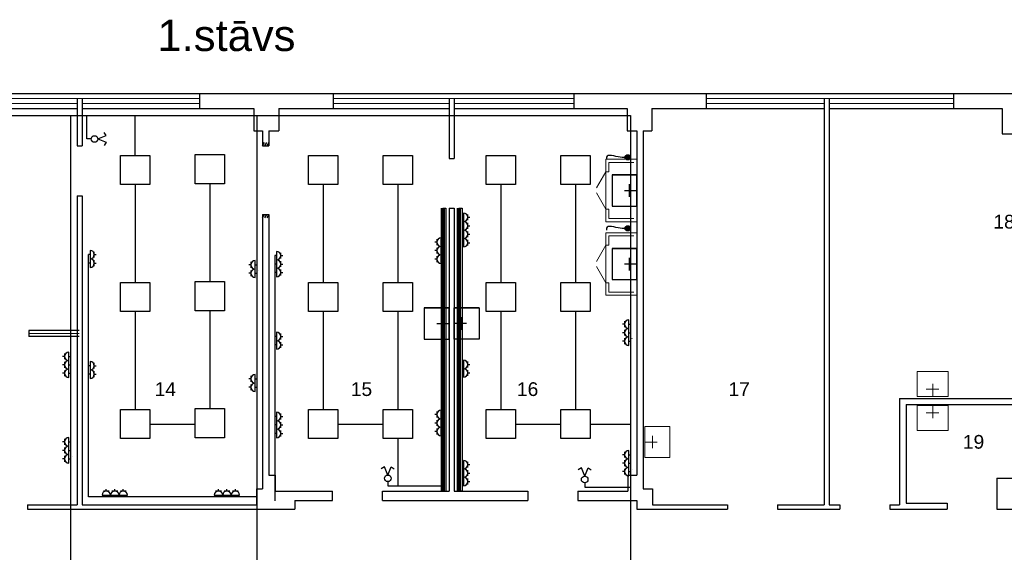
# Model space of a CAD drawing. Header units: millimetres. Extents: x 0 to 213933, y -10224 to 17079.
# Tile 6 of 7: x 20471 to 36246, y 8540 to 17079. Entities that reach past the tile are written whole.
import ezdxf

# ---------------------------------------------------------------- set-up
doc = ezdxf.new("R2010")
doc.units = ezdxf.units.MM
doc.layers.get('0').update_dxf_attribs({"linetype": 'CONTINUOUS'})
for name, color, linetype, lineweight in [('1_eksplikacija', 8, 'CONTINUOUS', 15), ('1_ESOSAS_SIENAS', 7, 'CONTINUOUS', 30), ('1_PROJ_SIENAS', 6, 'CONTINUOUS', 25), ('1_sanehnika', 8, 'CONTINUOUS', 15), ('AVK-A_uzdevums', 1, 'CONTINUOUS', 30), ('AVK-V_uzdevums', 5, 'CONTINUOUS', 30)]:
    doc.layers.add(name, color=color, linetype=linetype, lineweight=lineweight)
doc.layers.add('_plans', color=7, linetype='CONTINUOUS')
doc.styles.add('PBL', font='arial.ttf')
doc.linetypes.add('BATTING', pattern='A,0.00254,-2.54,[134,ltypeshp.shx,S=2.54,R=0,X=-2.54,Y=0],-5.08,[134,ltypeshp.shx,S=2.54,R=180,X=2.54,Y=0],-2.54', length=10.16254)

# ---------------------------------------------------------------- blocks, each defined once
blk = doc.blocks.new('izlietne')
at = {"layer": '1_ESOSAS_SIENAS', "color": 0}
for p, q in [((-250.4, -398.68), (-250.4, 0)), ((250.5, 0), (-250.4, 0)), ((-250.4, 0), (-250.4, -398.68)), ((0, -197.63), (0, 0)), ((250.5, -398.68), (250.5, 0)), ((250.5, -398.68), (250.5, 0)), ((102.4, -120.05), (-98.7, -120.05)), ((-250.4, -398.68), (250.5, -398.68))]:
    blk.add_line(p, q, dxfattribs=at)
blk = doc.blocks.new('1stavs_sak')
at = {"layer": '1_ESOSAS_SIENAS', "color": 0}
for p, q in [((8237, 15896), (66671, 15896)), ((21392, 15815), (21392, 15656)), ((21474, 15815), (21474, 15656)), ((23354, 15896), (23354, 15656)), ((25492, 15896), (25492, 15656)), ((27351, 15815), (27351, 15656)), ((27432, 15815), (27432, 15656)), ((29351, 15896), (29351, 15656)), ((31471, 15896), (31471, 15656)), ((33362, 15815), (33362, 15656)), ((33440, 15815), (33440, 15656)), ((35429, 15896), (35429, 15656)), ((18623, 15656), (21392, 15656)), ((21392, 15656), (21392, 15057)), ((21474, 15656), (21474, 15057)), ((21474, 15656), (24222, 15656)), ((24222, 15656), (24222, 15296)), ((24624, 15656), (24624, 15296)), ((24624, 15656), (27351, 15656)), ((27351, 15656), (27351, 14855)), ((27432, 15656), (27432, 14855)), ((27432, 15656), (30201, 15656)), ((30201, 15656), (30201, 15296)), ((30600, 15656), (30600, 15296)), ((30600, 15656), (33362, 15656)), ((30600, 15656), (30600, 15296)), ((33362, 15656), (33362, 9299)), ((33440, 15656), (33440, 9299)), ((33440, 15656), (36209, 15656)), ((36209, 15656), (36209, 15247)), ((24222, 15296), (24363, 15296)), ((24363, 15296), (24363, 15057)), ((24462, 15296), (24462, 15057)), ((24462, 15296), (24624, 15296)), ((30201, 15296), (30360, 15296)), ((30360, 15296), (30360, 9779)), ((30462, 15296), (30462, 9557)), ((30462, 15296), (30600, 15296)), ((36209, 15247), (36618, 15247)), ((21392, 15057), (21474, 15057)), ((24363, 15057), (24462, 15057)), ((27351, 14855), (27432, 14855)), ((21392, 14256), (21392, 9299)), ((21392, 14256), (21474, 14256)), ((21474, 14256), (21474, 9299)), ((27351, 14058), (27351, 9518)), ((27351, 14058), (27432, 14058)), ((27432, 14058), (27432, 9518)), ((24363, 13956), (24363, 9557)), ((24363, 13956), (24462, 13956)), ((24462, 13956), (24462, 9779)), ((34569, 11007), (39370, 11007)), ((34569, 11007), (34569, 9299)), ((34671, 10908), (37021, 10908)), ((34671, 10908), (34671, 9327)), ((24462, 9779), (24564, 9779)), ((24564, 9779), (24564, 9518)), ((30212, 9779), (30212, 9518)), ((30212, 9779), (30360, 9779)), ((36128, 9730), (36128, 9327)), ((36128, 9730), (37021, 9730)), ((24264, 9557), (24363, 9557)), ((24264, 9557), (24264, 9299)), ((24564, 9518), (25481, 9518)), ((25481, 9370), (25481, 9518)), ((26282, 9518), (27351, 9518)), ((26282, 9370), (26282, 9518)), ((27432, 9518), (28610, 9518)), ((28610, 9518), (28610, 9370)), ((29411, 9518), (30212, 9518)), ((29411, 9518), (29411, 9370)), ((30462, 9557), (30610, 9557)), ((30610, 9557), (30610, 9299)), ((24881, 9370), (24881, 9229)), ((24881, 9370), (25481, 9370)), ((26282, 9370), (27704, 9370)), ((27704, 9370), (27792, 9370)), ((27792, 9370), (28610, 9370)), ((29411, 9370), (30360, 9370)), ((30360, 9370), (30360, 9229)), ((34671, 9327), (35331, 9327)), ((35331, 9327), (35331, 9229)), ((36128, 9327), (36128, 9229)), ((20595, 9299), (21392, 9299)), ((20595, 9299), (20595, 9229)), ((20595, 9229), (24881, 9229)), ((21474, 9299), (24264, 9299)), ((30360, 9229), (31810, 9229)), ((30610, 9299), (31810, 9299)), ((31810, 9299), (31810, 9229)), ((32611, 9299), (33362, 9299)), ((32611, 9299), (32611, 9229)), ((32611, 9229), (33609, 9229)), ((33440, 9299), (33609, 9299)), ((33609, 9299), (33609, 9229)), ((34410, 9299), (34569, 9299)), ((34410, 9299), (34410, 9229)), ((34410, 9229), (35331, 9229)), ((36128, 9229), (38569, 9229))]:
    blk.add_line(p, q, dxfattribs=at)
at = {"layer": '1_ESOSAS_SIENAS', "color": 0, "lineweight": 5}
for p, q in [((19495, 15815), (23354, 15815)), ((25492, 15815), (29351, 15815)), ((31471, 15815), (35429, 15815)), ((19495, 15737), (21392, 15737)), ((21474, 15737), (23354, 15737)), ((25492, 15737), (27351, 15737)), ((27432, 15737), (29351, 15737)), ((31471, 15737), (33362, 15737)), ((33440, 15737), (35429, 15737))]:
    blk.add_line(p, q, dxfattribs=at)
at = {"layer": '1_PROJ_SIENAS', "linetype": 'ByBlock'}
for p, q in [((24363, 15057), (24395, 15112)), ((24396, 15057), (24429, 15112)), ((24436, 15057), (24468, 15112)), ((24363, 13900), (24395, 13956)), ((24396, 13900), (24429, 13956)), ((24436, 13900), (24468, 13956)), ((20620, 12098), (20620, 11999)), ((21424, 12098), (20620, 12098)), ((21424, 11999), (20620, 11999))]:
    blk.add_line(p, q, dxfattribs=at)
at = {"layer": '1_PROJ_SIENAS', "color": 8, "linetype": 'BATTING', "lineweight": 0, "ltscale": 3}
blk.add_line((21424, 12048), (20620, 12048), dxfattribs=at)
at = {"layer": '1_sanehnika', "linetype": 'ByBlock'}
for p, q in [((29860, 14641), (29710, 14381)), ((29910, 14641), (29860, 14641)), ((29860, 14041), (29710, 14301)), ((29910, 14041), (29860, 14041)), ((29860, 13463), (29710, 13203)), ((29910, 13463), (29860, 13463)), ((29860, 12863), (29710, 13123)), ((29910, 12863), (29860, 12863)), ((34847, 11441), (34847, 11038)), ((34847, 11038), (34847, 11441)), ((34847, 11441), (35345, 11441)), ((35345, 11441), (35345, 11038)), ((35345, 11441), (35345, 11038)), ((35098, 11239), (35098, 11038)), ((35197, 11158), (34996, 11158)), ((35345, 11038), (34847, 11038)), ((34847, 10492), (34847, 10894)), ((34847, 10894), (35345, 10894)), ((34847, 10492), (34847, 10894)), ((35098, 10693), (35098, 10894)), ((35345, 10492), (35345, 10894)), ((35345, 10894), (35345, 10492)), ((34996, 10774), (35197, 10774)), ((30886, 10559), (30487, 10559)), ((30487, 10058), (30487, 10559)), ((30487, 10559), (30886, 10559)), ((30886, 10559), (30886, 10058)), ((35345, 10492), (34847, 10492)), ((30685, 10308), (30487, 10308)), ((30607, 10209), (30607, 10407)), ((30886, 10058), (30487, 10058)), ((30886, 10058), (30487, 10058))]:
    blk.add_line(p, q, dxfattribs=at)
for points in [[(29860, 13841), (30360, 13841), (30360, 14841), (29860, 14841)], [(29860, 12663), (30360, 12663), (30360, 13663), (29860, 13663)]]:
    blk.add_lwpolyline(points, close=True, dxfattribs=at)
for points in [[(30310, 14791), (29910, 14791), (29910, 14641)], [(29910, 14041), (29910, 13891), (30310, 13891)], [(30310, 13613), (29910, 13613), (29910, 13463)], [(29910, 12863), (29910, 12713), (30310, 12713)]]:
    blk.add_lwpolyline(points, dxfattribs=at)
at = {"layer": '1_sanehnika', "linetype": 'ByBlock', "rotation": 270.0101832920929}
for p in [(30360, 14341), (30360, 13163), (27351, 12209)]:
    blk.add_blockref('izlietne', p, dxfattribs=at)
at = {"layer": '1_sanehnika', "linetype": 'ByBlock', "xscale": -1, "rotation": 89.98981670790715}
blk.add_blockref('izlietne', (27432, 12209), dxfattribs=at)
at = {"linetype": 'ByBlock', "style": 'PBL'}
blk.add_text('1.stāvs', height=500, dxfattribs=at).set_placement((22677, 16577))
at = {"layer": '1_eksplikacija', "linetype": 'ByBlock', "style": 'PBL'}
for s, p in [('18', (36070, 13731)), ('14', (22634, 11046)), ('15', (25776, 11046)), ('16', (28438, 11046)), ('17', (31827, 11046)), ('19', (35582, 10201))]:
    blk.add_text(s, height=220, dxfattribs=at).set_placement(p)

msp = doc.modelspace()

# ---------------------------------------------------------------- linework, layer by layer
at = {"layer": 'AVK-A_uzdevums', "color": 5}
for p, q in [((21722.713, 15166.769), (21855.161, 15113.412)), ((21855.161, 15113.412), (21824.299, 15062.863)), ((26367.547, 9778.855), (26420.904, 9911.303)), ((26420.904, 9911.303), (26471.453, 9880.441)), ((29522.737, 9759.685), (29576.095, 9892.133)), ((29576.095, 9892.133), (29626.644, 9861.271))]:
    msp.add_line(p, q, dxfattribs=at)
for centre in [(21669.991, 15166.769), (26367.547, 9726.133), (29522.737, 9706.964)]:
    msp.add_circle(centre, 52.722, dxfattribs=at)
at = {"layer": 'AVK-V_uzdevums', "color": 1}
for p, q in [((9345.969, 15544.121), (30254.702, 15544.121)), ((21284.684, 15544.121), (21284.684, 6715.618)), ((24267.86, 15544.121), (24267.86, 6715.618)), ((30254.702, 15544.121), (30254.702, 6667.48)), ((21572.291, 9427.967), (21572.291, 13312.267)), ((21598.134, 13312.267), (21572.291, 13312.267)), ((21598.134, 13380.228), (21598.134, 13244.306)), ((21666.095, 13312.267), (21666.095, 13358.964)), ((21666.095, 13265.571), (21666.095, 13312.267)), ((21666.095, 13312.267), (21698.718, 13312.267)), ((24560.689, 13296.837), (24560.689, 9365.284)), ((24586.532, 13296.837), (24560.689, 13296.837)), ((24586.532, 13364.798), (24586.532, 13228.876)), ((24654.494, 13296.837), (24654.494, 13343.534)), ((24654.494, 13250.141), (24654.494, 13296.837)), ((24654.494, 13296.837), (24687.117, 13296.837)), ((21598.134, 13176.345), (21572.291, 13176.345)), ((21598.134, 13244.306), (21598.134, 13108.384)), ((21666.095, 13176.345), (21666.095, 13223.042)), ((21666.095, 13129.649), (21666.095, 13176.345)), ((21666.095, 13176.345), (21698.718, 13176.345)), ((24174.056, 13149.95), (24141.433, 13149.95)), ((24174.056, 13196.647), (24174.056, 13149.95)), ((24174.056, 13149.95), (24174.056, 13103.253)), ((24242.017, 13081.989), (24242.017, 13217.911)), ((24242.017, 13149.95), (24267.86, 13149.95)), ((24586.532, 13160.915), (24560.689, 13160.915)), ((24586.532, 13228.876), (24586.532, 13092.954)), ((24586.532, 13092.954), (24586.532, 12957.032)), ((24654.494, 13160.915), (24654.494, 13207.612)), ((24654.494, 13114.219), (24654.494, 13160.915)), ((24654.494, 13160.915), (24687.117, 13160.915)), ((24174.056, 13014.028), (24141.433, 13014.028)), ((24174.056, 13060.725), (24174.056, 13014.028)), ((24174.056, 13014.028), (24174.056, 12967.331)), ((24242.017, 12946.067), (24242.017, 13081.989)), ((24242.017, 13014.028), (24267.86, 13014.028)), ((24586.532, 13024.993), (24560.689, 13024.993)), ((24654.494, 13024.993), (24654.494, 13071.69)), ((24654.494, 12978.297), (24654.494, 13024.993)), ((24654.494, 13024.993), (24687.117, 13024.993)), ((30160.898, 12197.09), (30128.275, 12197.09)), ((30160.898, 12243.787), (30160.898, 12197.09)), ((30160.898, 12197.09), (30160.898, 12150.393)), ((30228.859, 12129.129), (30228.859, 12265.051)), ((30228.859, 12197.09), (30254.702, 12197.09)), ((24586.532, 11999.641), (24560.689, 11999.641)), ((24586.532, 12067.602), (24586.532, 11931.68)), ((24654.494, 11999.641), (24654.494, 12046.338)), ((24654.494, 11952.944), (24654.494, 11999.641)), ((24654.494, 11999.641), (24687.117, 11999.641)), ((30160.898, 12061.168), (30128.275, 12061.168)), ((30160.898, 12107.865), (30160.898, 12061.168)), ((30160.898, 12061.168), (30160.898, 12014.471)), ((30228.859, 11993.207), (30228.859, 12129.129)), ((30228.859, 12061.168), (30254.702, 12061.168)), ((30228.859, 11857.285), (30228.859, 11993.207)), ((24586.532, 11863.719), (24560.689, 11863.719)), ((24586.532, 11931.68), (24586.532, 11795.758)), ((24654.494, 11863.719), (24654.494, 11910.416)), ((24654.494, 11817.022), (24654.494, 11863.719)), ((24654.494, 11863.719), (24687.117, 11863.719)), ((30160.898, 11925.246), (30128.275, 11925.246)), ((30160.898, 11971.943), (30160.898, 11925.246)), ((30160.898, 11925.246), (30160.898, 11878.549)), ((30228.859, 11925.246), (30254.702, 11925.246)), ((21190.88, 11681.796), (21158.257, 11681.796)), ((21190.88, 11728.493), (21190.88, 11681.796)), ((21190.88, 11681.796), (21190.88, 11635.099)), ((21258.841, 11613.835), (21258.841, 11749.757)), ((21258.841, 11681.796), (21284.684, 11681.796)), ((21190.88, 11545.874), (21158.257, 11545.874)), ((21190.88, 11592.571), (21190.88, 11545.874)), ((21190.88, 11545.874), (21190.88, 11499.177)), ((21258.841, 11477.913), (21258.841, 11613.835)), ((21258.841, 11545.874), (21284.684, 11545.874)), ((21598.134, 11532.121), (21572.291, 11532.121)), ((21598.134, 11600.082), (21598.134, 11464.16)), ((21666.095, 11532.121), (21666.095, 11578.818)), ((21666.095, 11485.425), (21666.095, 11532.121)), ((21666.095, 11532.121), (21698.718, 11532.121)), ((21190.88, 11409.952), (21158.257, 11409.952)), ((21190.88, 11456.649), (21190.88, 11409.952)), ((21190.88, 11409.952), (21190.88, 11363.255)), ((21258.841, 11341.991), (21258.841, 11477.913)), ((21258.841, 11409.952), (21284.684, 11409.952)), ((21598.134, 11396.199), (21572.291, 11396.199)), ((21598.134, 11464.16), (21598.134, 11328.238)), ((21666.095, 11396.199), (21666.095, 11442.896)), ((21666.095, 11349.503), (21666.095, 11396.199)), ((21666.095, 11396.199), (21698.718, 11396.199)), ((24174.056, 11367.652), (24174.056, 11320.955)), ((24242.017, 11252.994), (24242.017, 11388.916)), ((24174.056, 11320.955), (24141.433, 11320.955)), ((24174.056, 11320.955), (24174.056, 11274.258)), ((24174.056, 11231.73), (24174.056, 11185.033)), ((24242.017, 11320.955), (24267.86, 11320.955)), ((24242.017, 11117.072), (24242.017, 11252.994)), ((24174.056, 11185.033), (24141.433, 11185.033)), ((24174.056, 11185.033), (24174.056, 11138.336)), ((24242.017, 11185.033), (24267.86, 11185.033)), ((24586.532, 10785.482), (24586.532, 10649.56)), ((24654.494, 10717.521), (24654.494, 10764.218)), ((24586.532, 10717.521), (24560.689, 10717.521)), ((24586.532, 10581.599), (24560.689, 10581.599)), ((24586.532, 10649.56), (24586.532, 10513.638)), ((24654.494, 10670.824), (24654.494, 10717.521)), ((24654.494, 10717.521), (24687.117, 10717.521)), ((24654.494, 10581.599), (24654.494, 10628.296)), ((24654.494, 10534.902), (24654.494, 10581.599)), ((24654.494, 10581.599), (24687.117, 10581.599)), ((24586.532, 10445.677), (24560.689, 10445.677)), ((24586.532, 10513.638), (24586.532, 10377.716)), ((24654.494, 10445.677), (24654.494, 10492.373)), ((24654.494, 10398.98), (24654.494, 10445.677)), ((24654.494, 10445.677), (24687.117, 10445.677)), ((21190.88, 10310.763), (21158.257, 10310.763)), ((21190.88, 10357.46), (21190.88, 10310.763)), ((21190.88, 10310.763), (21190.88, 10264.066)), ((21258.841, 10242.802), (21258.841, 10378.724)), ((21258.841, 10310.763), (21284.684, 10310.763)), ((21190.88, 10174.841), (21158.257, 10174.841)), ((21190.88, 10221.538), (21190.88, 10174.841)), ((21190.88, 10174.841), (21190.88, 10128.144)), ((21258.841, 10106.88), (21258.841, 10242.802)), ((21258.841, 10174.841), (21284.684, 10174.841)), ((21258.841, 9970.958), (21258.841, 10106.88)), ((30160.898, 10105.373), (30128.275, 10105.373)), ((30160.898, 10152.07), (30160.898, 10105.373)), ((30160.898, 10105.373), (30160.898, 10058.676)), ((30228.859, 10037.412), (30228.859, 10173.334)), ((30228.859, 10105.373), (30254.702, 10105.373)), ((21190.88, 10038.919), (21158.257, 10038.919)), ((21190.88, 10085.616), (21190.88, 10038.919)), ((21190.88, 10038.919), (21190.88, 9992.222)), ((21258.841, 10038.919), (21284.684, 10038.919)), ((30160.898, 9969.451), (30128.275, 9969.451)), ((30160.898, 10016.148), (30160.898, 9969.451)), ((30160.898, 9969.451), (30160.898, 9922.754)), ((30228.859, 9901.49), (30228.859, 10037.412)), ((30228.859, 9969.451), (30254.702, 9969.451)), ((30160.898, 9833.529), (30128.275, 9833.529)), ((30160.898, 9880.226), (30160.898, 9833.529)), ((30160.898, 9833.529), (30160.898, 9786.832)), ((30228.859, 9765.568), (30228.859, 9901.49)), ((30228.859, 9833.529), (30254.702, 9833.529)), ((21858.567, 9521.771), (21811.87, 9521.771)), ((21858.567, 9521.771), (21858.567, 9554.394)), ((21905.264, 9521.771), (21858.567, 9521.771)), ((21994.489, 9521.771), (21947.792, 9521.771)), ((21994.489, 9521.771), (21994.489, 9554.394)), ((22041.186, 9521.771), (21994.489, 9521.771)), ((22130.411, 9521.771), (22083.714, 9521.771)), ((22130.411, 9521.771), (22130.411, 9554.394)), ((22177.108, 9521.771), (22130.411, 9521.771)), ((23655.34, 9521.771), (23608.644, 9521.771)), ((23655.34, 9521.771), (23655.34, 9554.394)), ((23702.037, 9521.771), (23655.34, 9521.771)), ((23791.262, 9521.771), (23744.566, 9521.771)), ((23791.262, 9521.771), (23791.262, 9554.394)), ((23837.959, 9521.771), (23791.262, 9521.771)), ((23927.184, 9521.771), (23880.488, 9521.771)), ((23927.184, 9521.771), (23927.184, 9554.394)), ((23973.881, 9521.771), (23927.184, 9521.771)), ((24267.86, 9427.967), (21572.291, 9427.967)), ((21790.606, 9453.81), (21926.528, 9453.81)), ((21858.567, 9453.81), (21858.567, 9427.967)), ((21926.528, 9453.81), (22062.45, 9453.81)), ((21994.489, 9453.81), (21994.489, 9427.967)), ((22062.45, 9453.81), (22198.372, 9453.81)), ((22130.411, 9453.81), (22130.411, 9427.967)), ((23587.379, 9453.81), (23723.301, 9453.81)), ((23655.34, 9453.81), (23655.34, 9427.967)), ((23723.301, 9453.81), (23859.223, 9453.81)), ((23791.262, 9453.81), (23791.262, 9427.967)), ((23859.223, 9453.81), (23995.145, 9453.81)), ((23927.184, 9453.81), (23927.184, 9427.967))]:
    msp.add_line(p, q, dxfattribs=at)
at = {"layer": 'AVK-V_uzdevums', "color": 5}
for p, q in [((21547.785, 15166.769), (21547.785, 15544.121)), ((22323.577, 14904.396), (22323.577, 15544.121)), ((21617.27, 15166.769), (21547.785, 15166.769)), ((21722.713, 15166.769), (21855.161, 15220.127)), ((21855.161, 15220.127), (21824.299, 15270.676)), ((22323.577, 14434.983), (22323.577, 12867.963)), ((23517.675, 14446.468), (23517.675, 12879.448)), ((25335.443, 14434.983), (25335.443, 12867.963)), ((26529.541, 14434.983), (26529.541, 12867.963)), ((28181.08, 14434.983), (28181.08, 12867.963)), ((29375.178, 14434.983), (29375.178, 12867.963)), ((22323.577, 12398.551), (22323.577, 10831.531)), ((23517.675, 12410.035), (23517.675, 10843.015)), ((25335.443, 12398.551), (25335.443, 10831.531)), ((26529.541, 12398.551), (26529.541, 10831.531)), ((28181.08, 12398.551), (28181.08, 10831.531)), ((29375.178, 12398.551), (29375.178, 10831.531)), ((22558.507, 10596.824), (23282.745, 10596.824)), ((25570.374, 10596.824), (26294.611, 10596.824)), ((28416.01, 10596.824), (29140.247, 10596.824)), ((29610.109, 10596.824), (30254.702, 10596.824)), ((26529.541, 10362.118), (26529.541, 9603.927)), ((26314.189, 9911.303), (26263.64, 9880.441)), ((26367.547, 9778.855), (26314.189, 9911.303)), ((29469.38, 9892.133), (29418.831, 9861.271)), ((29522.737, 9759.685), (29469.38, 9892.133)), ((26367.547, 9673.412), (26367.547, 9603.927)), ((29522.737, 9654.242), (29522.737, 9584.757)), ((26367.547, 9603.927), (27249.859, 9603.927)), ((29522.737, 9584.757), (30254.702, 9584.757))]:
    msp.add_line(p, q, dxfattribs=at)
at = {"layer": 'AVK-V_uzdevums', "color": 4, "lineweight": 211}
for p, q in [((27249.859, 14056.687), (27249.859, 9517.98)), ((27508.011, 14056.687), (27508.011, 9517.98))]:
    msp.add_line(p, q, dxfattribs=at)
at = {"layer": 'AVK-V_uzdevums', "color": 4}
for p, q in [((27249.859, 14056.687), (27299.303, 14056.687)), ((27299.303, 14056.687), (27299.303, 9517.98)), ((27508.011, 14056.687), (27557.456, 14056.687)), ((27557.456, 14056.687), (27557.456, 9517.98)), ((27583.299, 13910.789), (27557.456, 13910.789)), ((27583.299, 13978.75), (27583.299, 13842.828)), ((27651.26, 13910.789), (27651.26, 13957.486)), ((27651.26, 13864.092), (27651.26, 13910.789)), ((27651.26, 13910.789), (27683.883, 13910.789)), ((27583.299, 13774.867), (27557.456, 13774.867)), ((27583.299, 13842.828), (27583.299, 13706.906)), ((27651.26, 13774.867), (27651.26, 13821.564)), ((27651.26, 13728.17), (27651.26, 13774.867)), ((27651.26, 13774.867), (27683.883, 13774.867)), ((27224.016, 13444.157), (27224.016, 13580.079)), ((27583.299, 13638.945), (27557.456, 13638.945)), ((27583.299, 13706.906), (27583.299, 13570.984)), ((27583.299, 13570.984), (27583.299, 13435.062)), ((27651.26, 13638.945), (27651.26, 13685.642)), ((27651.26, 13592.248), (27651.26, 13638.945)), ((27651.26, 13638.945), (27683.883, 13638.945)), ((27156.055, 13512.118), (27123.431, 13512.118)), ((27156.055, 13558.815), (27156.055, 13512.118)), ((27156.055, 13512.118), (27156.055, 13465.421)), ((27156.055, 13422.893), (27156.055, 13376.196)), ((27224.016, 13512.118), (27249.859, 13512.118)), ((27224.016, 13308.235), (27224.016, 13444.157)), ((27583.299, 13503.023), (27557.456, 13503.023)), ((27651.26, 13503.023), (27651.26, 13549.72)), ((27651.26, 13456.326), (27651.26, 13503.023)), ((27651.26, 13503.023), (27683.883, 13503.023)), ((27156.055, 13376.196), (27123.431, 13376.196)), ((27156.055, 13376.196), (27156.055, 13329.499)), ((27156.055, 13286.971), (27156.055, 13240.274)), ((27224.016, 13376.196), (27249.859, 13376.196)), ((27224.016, 13172.313), (27224.016, 13308.235)), ((27156.055, 13240.274), (27123.431, 13240.274)), ((27156.055, 13240.274), (27156.055, 13193.577)), ((27224.016, 13240.274), (27249.859, 13240.274)), ((27583.299, 11550.984), (27557.456, 11550.984)), ((27583.299, 11618.945), (27583.299, 11483.023)), ((27651.26, 11550.984), (27651.26, 11597.68)), ((27651.26, 11504.287), (27651.26, 11550.984)), ((27651.26, 11550.984), (27683.883, 11550.984)), ((27583.299, 11415.062), (27557.456, 11415.062)), ((27583.299, 11483.023), (27583.299, 11347.101)), ((27651.26, 11415.062), (27651.26, 11461.758)), ((27651.26, 11368.365), (27651.26, 11415.062)), ((27651.26, 11415.062), (27683.883, 11415.062)), ((27156.055, 10748.247), (27123.431, 10748.247)), ((27156.055, 10794.944), (27156.055, 10748.247)), ((27156.055, 10748.247), (27156.055, 10701.55)), ((27224.016, 10680.286), (27224.016, 10816.208)), ((27224.016, 10748.247), (27249.859, 10748.247)), ((27156.055, 10612.325), (27123.431, 10612.325)), ((27156.055, 10659.022), (27156.055, 10612.325)), ((27156.055, 10612.325), (27156.055, 10565.628)), ((27224.016, 10544.364), (27224.016, 10680.286)), ((27224.016, 10612.325), (27249.859, 10612.325)), ((27156.055, 10476.403), (27123.431, 10476.403)), ((27156.055, 10523.1), (27156.055, 10476.403)), ((27156.055, 10476.403), (27156.055, 10429.706)), ((27224.016, 10408.442), (27224.016, 10544.364)), ((27224.016, 10476.403), (27249.859, 10476.403)), ((27583.299, 9946.457), (27557.456, 9946.457)), ((27583.299, 10014.418), (27583.299, 9878.496)), ((27651.26, 9946.457), (27651.26, 9993.154)), ((27651.26, 9899.76), (27651.26, 9946.457)), ((27651.26, 9946.457), (27683.883, 9946.457)), ((27583.299, 9810.535), (27557.456, 9810.535)), ((27583.299, 9878.496), (27583.299, 9742.574)), ((27651.26, 9810.535), (27651.26, 9857.232)), ((27651.26, 9763.838), (27651.26, 9810.535)), ((27651.26, 9810.535), (27683.883, 9810.535)), ((27583.299, 9674.613), (27557.456, 9674.613)), ((27583.299, 9742.574), (27583.299, 9606.652)), ((27651.26, 9674.613), (27651.26, 9721.31)), ((27651.26, 9627.916), (27651.26, 9674.613)), ((27651.26, 9674.613), (27683.883, 9674.613)), ((27557.456, 9517.98), (27508.011, 9517.98))]:
    msp.add_line(p, q, dxfattribs=at)
at = {"layer": 'AVK-V_uzdevums', "color": 5}
for points in [[(22088.646, 14904.396), (22558.507, 14904.396), (22558.507, 14434.983), (22088.646, 14434.983)], [(23282.745, 14915.881), (23752.606, 14915.881), (23752.606, 14446.468), (23282.745, 14446.468)], [(25100.513, 14904.396), (25570.374, 14904.396), (25570.374, 14434.983), (25100.513, 14434.983)], [(26294.611, 14904.396), (26764.472, 14904.396), (26764.472, 14434.983), (26294.611, 14434.983)], [(27946.149, 14904.396), (28416.01, 14904.396), (28416.01, 14434.983), (27946.149, 14434.983)], [(29140.247, 14904.396), (29610.109, 14904.396), (29610.109, 14434.983), (29140.247, 14434.983)], [(22088.646, 12867.963), (22558.507, 12867.963), (22558.507, 12398.551), (22088.646, 12398.551)], [(23282.745, 12879.448), (23752.606, 12879.448), (23752.606, 12410.035), (23282.745, 12410.035)], [(25100.513, 12867.963), (25570.374, 12867.963), (25570.374, 12398.551), (25100.513, 12398.551)], [(26294.611, 12867.963), (26764.472, 12867.963), (26764.472, 12398.551), (26294.611, 12398.551)], [(27946.149, 12867.963), (28416.01, 12867.963), (28416.01, 12398.551), (27946.149, 12398.551)], [(29140.247, 12867.963), (29610.109, 12867.963), (29610.109, 12398.551), (29140.247, 12398.551)], [(22088.646, 10831.531), (22558.507, 10831.531), (22558.507, 10362.118), (22088.646, 10362.118)], [(23282.745, 10843.015), (23752.606, 10843.015), (23752.606, 10373.603), (23282.745, 10373.603)], [(25100.513, 10831.531), (25570.374, 10831.531), (25570.374, 10362.118), (25100.513, 10362.118)], [(26294.611, 10831.531), (26764.472, 10831.531), (26764.472, 10362.118), (26294.611, 10362.118)], [(27946.149, 10831.531), (28416.01, 10831.531), (28416.01, 10362.118), (27946.149, 10362.118)], [(29140.247, 10831.531), (29610.109, 10831.531), (29610.109, 10362.118), (29140.247, 10362.118)]]:
    msp.add_lwpolyline(points, close=True, dxfattribs=at)
at = {"layer": 'AVK-V_uzdevums', "color": 1}
for centre, radius in [((30212.589, 14872.512), 42.113), ((30212.589, 14872.512), 42.113), ((30212.589, 14872.512), 42.113), ((30212.589, 14872.512), 42.113), ((30212.589, 14872.512), 38.946), ((30212.589, 14872.512), 36.143), ((30212.589, 14872.512), 33.48), ((30212.589, 14872.512), 31.378), ((30212.589, 14872.512), 28.856), ((30212.589, 14872.512), 26.053), ((30212.589, 14872.512), 23.39), ((30212.589, 14872.512), 20.728), ((30212.589, 14872.512), 18.765), ((30212.589, 14872.512), 16.986), ((30212.589, 14872.512), 14.982), ((30212.589, 14872.512), 13.02), ((30212.589, 14872.512), 10.918), ((30212.589, 14872.512), 8.955), ((30212.589, 14872.512), 7.274), ((30212.589, 14872.512), 5.312), ((30212.589, 14872.512), 3.35), ((30212.589, 14872.512), 1.744), ((30212.589, 13734.226), 42.113), ((30212.589, 13734.226), 42.113), ((30212.589, 13734.226), 42.113), ((30212.589, 13734.226), 42.113), ((30212.589, 13734.226), 38.946), ((30212.589, 13734.226), 36.143), ((30212.589, 13734.226), 33.48), ((30212.589, 13734.226), 31.378), ((30212.589, 13734.226), 28.856), ((30212.589, 13734.226), 26.053), ((30212.589, 13734.226), 23.39), ((30212.589, 13734.226), 20.728), ((30212.589, 13734.226), 18.765), ((30212.589, 13734.226), 16.986), ((30212.589, 13734.226), 14.982), ((30212.589, 13734.226), 13.02), ((30212.589, 13734.226), 10.918), ((30212.589, 13734.226), 8.955), ((30212.589, 13734.226), 7.274), ((30212.589, 13734.226), 5.312), ((30212.589, 13734.226), 3.35), ((30212.589, 13734.226), 1.744)]:
    msp.add_circle(centre, radius, dxfattribs=at)
at = {"layer": 'AVK-V_uzdevums', "color": 4}
for centre, start, end in [((27583.299, 13910.789), 270, 90), ((27583.299, 13774.867), 270, 90), ((27224.016, 13512.118), 90, 270), ((27583.299, 13638.945), 270, 90), ((27583.299, 13503.023), 270, 90), ((27224.016, 13376.196), 90, 270), ((27224.016, 13240.274), 90, 270), ((27583.299, 11550.984), 270, 90), ((27583.299, 11415.062), 270, 90), ((27224.016, 10748.247), 90, 270), ((27224.016, 10612.325), 90, 270), ((27224.016, 10476.403), 90, 270), ((27583.299, 9946.457), 270, 90), ((27583.299, 9810.535), 270, 90), ((27583.299, 9674.613), 270, 90)]:
    msp.add_arc(centre, 67.961, start, end, dxfattribs=at)
at = {"layer": 'AVK-V_uzdevums', "color": 18, "true_color": 0x000000}
for centre, start, end in [((27583.299, 13910.789), 215.9088004, 216.5465739), ((24242.017, 13014.028), 35.9088004, 36.5465739), ((30228.859, 11925.246), 35.9088004, 36.5465739), ((21258.841, 10038.919), 35.9088004, 36.5465739), ((30228.859, 9833.529), 35.9088004, 36.5465739)]:
    msp.add_arc(centre, 67.961, start, end, dxfattribs=at)
at = {"layer": 'AVK-V_uzdevums', "color": 1}
for centre, start, end in [((21598.134, 13312.267), 270, 90), ((24586.532, 13296.837), 270, 90), ((21598.134, 13176.345), 270, 90), ((24242.017, 13149.95), 90, 270), ((24586.532, 13160.915), 270, 90), ((24586.532, 13024.993), 270, 90), ((24242.017, 13014.028), 90, 270), ((30228.859, 12197.09), 90, 270), ((24586.532, 11999.641), 270, 90), ((30228.859, 12061.168), 90, 270), ((30228.859, 11925.246), 90, 270), ((24586.532, 11863.719), 270, 90), ((21258.841, 11681.796), 90, 270), ((21258.841, 11545.874), 90, 270), ((21598.134, 11532.121), 270, 90), ((21258.841, 11409.952), 90, 270), ((21598.134, 11396.199), 270, 90), ((24242.017, 11320.955), 90, 270), ((24242.017, 11185.033), 90, 270), ((24586.532, 10717.521), 270, 90), ((24586.532, 10581.599), 270, 90), ((24586.532, 10445.677), 270, 90), ((21258.841, 10310.763), 90, 270), ((21258.841, 10174.841), 90, 270), ((21258.841, 10038.919), 90, 270), ((30228.859, 10105.373), 90, 270), ((30228.859, 9969.451), 90, 270), ((30228.859, 9833.529), 90, 270), ((21858.567, 9453.81), 0, 180), ((21994.489, 9453.81), 0, 180), ((22130.411, 9453.81), 0, 180), ((23655.34, 9453.81), 0, 180), ((23791.262, 9453.81), 0, 180), ((23927.184, 9453.81), 0, 180)]:
    msp.add_arc(centre, 67.961, start, end, dxfattribs=at)
for points in [[(30212.589, 14872.512), (30091.871, 14872.512), (29874.359, 14872.512), (29874.359, 14841.023)], [(30212.589, 13734.226), (30091.871, 13734.226), (29874.359, 13734.226), (29874.359, 13702.737)]]:
    msp.add_spline(points, degree=3, dxfattribs=at)

# ---------------------------------------------------------------- block references
at = {"layer": '_plans'}
msp.add_blockref('1stavs_sak', (0, 0), dxfattribs=at)

doc.saveas('drawing.dxf')
